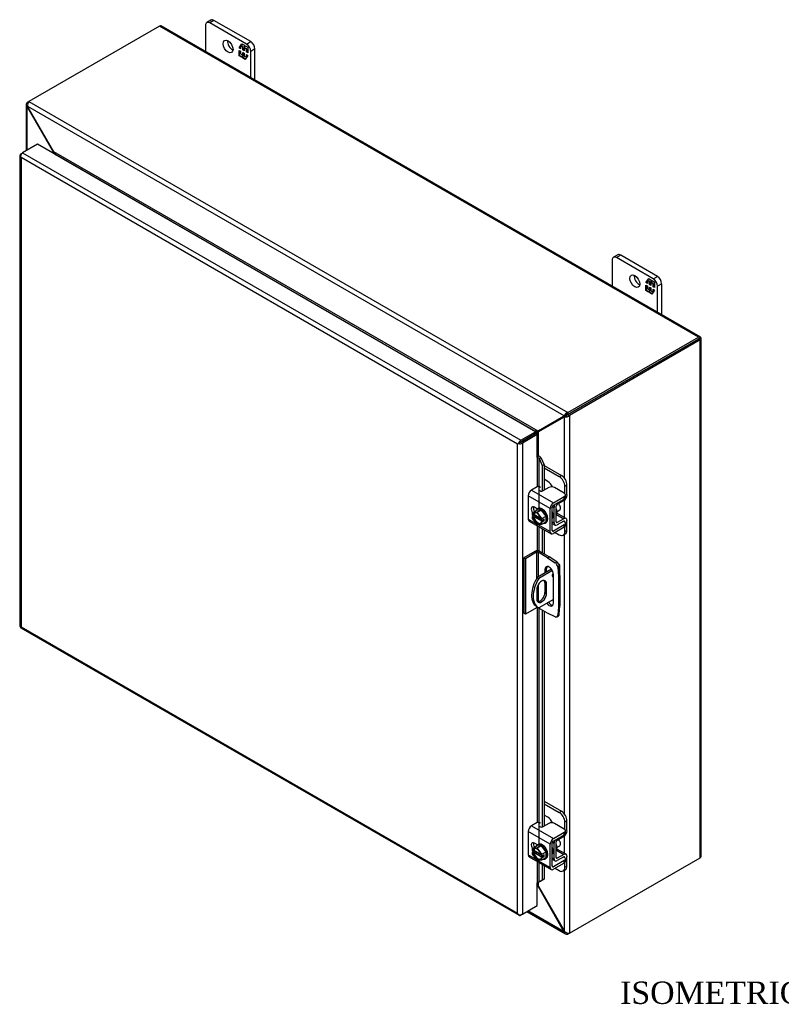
# Model space of a CAD drawing. Header units: inches. Extents: x 8 to 142, y 8 to 98.
# Tile 6 of 7: x 94 to 118, y 67 to 98. Entities that reach past the tile are written whole.
import ezdxf
from ezdxf.enums import TextEntityAlignment as Align

# ---------------------------------------------------------------- set-up
doc = ezdxf.new("R2010")
doc.units = ezdxf.units.IN
doc.header["$MEASUREMENT"] = 0
for name, color, linetype in [('COM40153-1', 7, 'CONTINUOUS'), ('COM40153-2', 7, 'CONTINUOUS'), ('COM42667', 7, 'CONTINUOUS'), ('COM42780', 7, 'CONTINUOUS'), ('COM48430', 7, 'CONTINUOUS'), ('COM71780-8', 7, 'CONTINUOUS'), ('DEFAULT', 7, 'CONTINUOUS'), ('FET07710', 7, 'CONTINUOUS'), ('SCC19011', 7, 'CONTINUOUS'), ('SPR20265', 7, 'CONTINUOUS'), ('WAF25035', 7, 'CONTINUOUS')]:
    doc.layers.add(name, color=color, linetype=linetype)
doc.styles.add('SEACAD_TIMES_NEW_ROMAN', font='times.ttf')

msp = doc.modelspace()

# ---------------------------------------------------------------- linework, layer by layer
at = {"layer": 'COM40153-1', "color": 7}
for p, q in [((111.187, 81.118), (111.203, 81.108)), ((110.97, 80.944), (110.524, 80.687)), ((110.997, 80.901), (110.575, 80.658)), ((111.234, 80.758), (111.234, 81.064)), ((110.524, 80.687), (110.575, 80.658)), ((110.764, 80.515), (110.815, 80.485)), ((110.764, 80.515), (110.764, 80.218)), ((110.815, 80.189), (110.815, 80.485)), ((110.506, 80.307), (110.506, 80.01)), ((110.764, 80.218), (110.815, 80.189)), ((111.03, 80.002), (110.575, 79.739)), ((110.5, 79.781), (110.551, 79.751))]:
    msp.add_line(p, q, dxfattribs=at)
for centre, major_axis, start_param, end_param in [((111.126, 81.064), (-0.108, 0), 2.529725, 3.926991), ((111.036, 80.771), (-0.0313, -0.0541), 4.139289, 6.283185), ((110.985, 80.8), (0.0313, 0.0541), 4.093609, 5.210881), ((110.875, 80.43), (0.375, 0.65), 1.508132, 3.141593), ((110.926, 80.401), (0.375, 0.65), 1.508132, 3.204257), ((110.66, 80.396), (-0.109, -0.189), 2.356194, 5.497787), ((110.61, 80.425), (-0.109, -0.189), 2.356194, 2.906426), ((111.036, 80.771), (-0.0313, -0.0541), 0, 0.63978), ((110.66, 80.1), (0.109, 0.189), 2.356194, 5.497787), ((110.61, 80.129), (0.109, 0.189), 3.37676, 5.497787)]:
    msp.add_ellipse(centre, major_axis=major_axis, ratio=0.57735, start_param=start_param, end_param=end_param, dxfattribs=at)
at = {"layer": 'COM40153-2', "color": 7}
for p, q in [((110.451, 81.505), (110.104, 81.304)), ((110.502, 81.476), (110.154, 81.275)), ((110.502, 81.476), (110.502, 80.651)), ((110.553, 81.476), (110.553, 80.704)), ((110.847, 81.306), (110.553, 81.476)), ((110.898, 81.335), (110.604, 81.505)), ((110.104, 81.304), (110.104, 79.569)), ((110.154, 81.275), (110.104, 81.304)), ((110.154, 81.275), (110.154, 79.54)), ((110.847, 81.306), (110.898, 81.335)), ((110.847, 81.306), (111.083, 81.146)), ((111.134, 81.175), (110.898, 81.335)), ((111.083, 81.146), (111.134, 81.175)), ((110.764, 80.935), (110.815, 80.965)), ((110.764, 80.935), (110.764, 80.826)), ((110.815, 80.855), (110.815, 80.965)), ((111.03, 79.884), (111.03, 80.782)), ((111.214, 81.036), (111.163, 81.007)), ((111.163, 81.007), (111.184, 80.722)), ((111.235, 80.751), (111.214, 81.036)), ((110.553, 80.463), (110.553, 79.93)), ((111.184, 80.722), (111.235, 80.751)), ((111.184, 80.722), (111.184, 79.766)), ((111.235, 80.751), (111.235, 79.795)), ((110.154, 79.54), (110.104, 79.569)), ((110.502, 79.74), (110.154, 79.54)), ((110.502, 79.779), (110.502, 79.74)), ((110.553, 79.75), (110.553, 79.74)), ((110.847, 79.571), (110.553, 79.74)), ((111.083, 79.458), (110.847, 79.571)), ((111.184, 79.766), (111.163, 79.505)), ((111.184, 79.766), (111.235, 79.795)), ((111.214, 79.534), (111.235, 79.795)), ((111.138, 79.456), (111.189, 79.486)), ((111.163, 79.505), (111.214, 79.534))]:
    msp.add_line(p, q, dxfattribs=at)
for centre, major_axis, start_param, end_param in [((110.528, 81.461), (-0.108, 0), 3.926991, 5.497787), ((110.528, 81.461), (-0.036, 0), 3.926991, 5.497787), ((111.075, 81.049), (0.062, -0.108), 0.872665, 2.268928), ((111.126, 81.078), (-0.062, 0.108), 4.014257, 5.410521), ((110.897, 80.859), (0.094, -0.162), 0.785398, 3.926991), ((110.948, 80.888), (0.094, -0.162), 3.416574, 3.926991), ((110.897, 79.96), (-0.094, 0.162), 1.73559, 3.926991), ((110.948, 79.99), (-0.094, 0.162), 1.73559, 2.866611), ((110.528, 79.726), (0.036, 0), 0.785398, 2.356194), ((111.075, 79.565), (-0.063, 0.108), 2.443461, 3.839724), ((111.126, 79.594), (-0.062, 0.108), 3.141593, 3.839724)]:
    msp.add_ellipse(centre, major_axis=major_axis, ratio=0.57735, start_param=start_param, end_param=end_param, dxfattribs=at)
at = {"layer": 'COM42667', "color": 7}
for p, q in [((110.926, 82.849), (110.24, 83.245)), ((110.24, 83.245), (110.24, 82.517)), ((110.522, 83.524), (110.341, 83.42)), ((110.341, 83.42), (111.027, 83.024)), ((110.883, 83.501), (110.699, 83.395)), ((111.368, 83.323), (111.06, 83.501)), ((111.405, 83.194), (111.405, 83.272)), ((111.027, 83.024), (111.368, 83.221)), ((111.027, 82.946), (111.368, 83.143)), ((111.368, 83.143), (111.368, 83.221)), ((110.528, 82.829), (110.434, 82.883)), ((110.926, 82.121), (110.926, 82.849)), ((110.993, 82.16), (110.993, 82.888)), ((110.24, 82.517), (110.495, 82.37)), ((110.269, 82.451), (110.955, 82.055)), ((110.544, 82.341), (110.926, 82.121)), ((111.368, 82.337), (111.027, 82.14)), ((111.352, 82.448), (111.368, 82.439)), ((111.368, 82.259), (111.368, 82.337)), ((111.405, 82.31), (111.405, 82.388)), ((111.027, 82.14), (110.993, 82.16)), ((111.368, 82.259), (111.027, 82.062)), ((110.522, 73.011), (110.341, 72.907)), ((110.341, 72.907), (111.027, 72.511)), ((110.883, 72.988), (110.699, 72.882)), ((111.368, 72.81), (111.06, 72.988)), ((111.405, 72.681), (111.405, 72.759)), ((110.926, 72.336), (110.24, 72.732)), ((110.24, 72.732), (110.24, 72.004)), ((111.027, 72.511), (111.368, 72.708)), ((111.027, 72.433), (111.368, 72.63)), ((111.368, 72.63), (111.368, 72.708)), ((110.528, 72.316), (110.434, 72.37)), ((110.926, 71.608), (110.926, 72.336)), ((110.993, 71.646), (110.993, 72.374)), ((110.24, 72.004), (110.495, 71.856)), ((110.269, 71.938), (110.955, 71.542)), ((110.544, 71.828), (110.926, 71.608)), ((111.352, 71.935), (111.368, 71.926)), ((111.405, 71.797), (111.405, 71.875)), ((111.027, 71.627), (110.993, 71.646)), ((111.368, 71.824), (111.027, 71.627)), ((111.368, 71.746), (111.027, 71.549)), ((111.368, 71.746), (111.368, 71.824))]:
    msp.add_line(p, q, dxfattribs=at)
for centre, major_axis, start_param, end_param in [((110.341, 83.303), (-0.072, -0.124), 3.926991, 5.497787), ((110.564, 83.5), (-0.06, 0), 3.141593, 5.497787), ((110.657, 83.42), (0.06, 0), 2.929457, 5.497787), ((110.971, 83.45), (0.125, 0), 0.785398, 2.356194), ((111.28, 83.272), (-0.125, 0), 2.356194, 3.926991), ((111.027, 82.907), (0.071, 0.124), 0.785398, 2.356194), ((111.027, 82.907), (0.024, 0.0416), 0.785398, 2.356194), ((111.28, 83.194), (-0.125, 0), 2.356194, 3.141593), ((110.434, 82.769), (0.07, -0.122), 2.356194, 4.826451), ((110.501, 82.808), (0.07, -0.122), 3.6401, 4.826451), ((110.341, 82.575), (0.072, 0.124), 2.356194, 3.141593), ((111.28, 82.388), (-0.125, 0), 2.356194, 3.926991), ((111.28, 82.31), (-0.125, 0), 2.356194, 3.141593), ((111.027, 82.179), (0.071, 0.124), 2.356194, 3.926991), ((111.027, 82.179), (0.024, 0.0416), 2.356194, 3.926991), ((110.341, 72.79), (-0.071, -0.124), 3.926991, 5.497787), ((110.564, 72.986), (-0.06, 0), 3.141593, 5.497787), ((110.657, 72.906), (0.06, 0), 2.929457, 5.497787), ((110.971, 72.937), (0.125, 0), 0.785398, 2.356194), ((111.28, 72.759), (-0.125, 0), 2.356194, 3.926991), ((111.027, 72.394), (0.072, 0.124), 0.785398, 2.356194), ((111.28, 72.681), (-0.125, 0), 2.356194, 3.141593), ((110.434, 72.256), (0.07, -0.122), 2.356194, 4.826451), ((110.501, 72.294), (0.07, -0.122), 3.6401, 4.826451), ((111.027, 72.394), (0.024, 0.0416), 0.785398, 2.356194), ((110.341, 72.062), (0.072, 0.124), 2.356194, 3.141593), ((111.28, 71.875), (-0.125, 0), 2.356194, 3.926991), ((111.027, 71.666), (0.071, 0.124), 2.356194, 3.926991), ((111.027, 71.666), (0.024, 0.0416), 2.356194, 3.926991), ((111.28, 71.797), (-0.125, 0), 2.356194, 3.141593)]:
    msp.add_ellipse(centre, major_axis=major_axis, ratio=0.57735, start_param=start_param, end_param=end_param, dxfattribs=at)
at = {"layer": 'COM42780', "color": 7}
for p, q in [((110.737, 84.195), (111.277, 83.883)), ((110.737, 84.117), (111.21, 83.844)), ((111.21, 83.844), (111.277, 83.883)), ((110.856, 83.692), (110.737, 83.76)), ((111.454, 83.577), (111.386, 83.538)), ((111.454, 83.273), (111.454, 83.577)), ((111.386, 83.309), (111.386, 83.538)), ((111.15, 82.977), (111.354, 83.099)), ((110.997, 82.909), (111.049, 82.879)), ((111.049, 82.394), (111.049, 82.879)), ((111.116, 82.433), (111.116, 82.918)), ((111.121, 82.662), (111.354, 82.527)), ((111.424, 82.533), (111.14, 82.697)), ((110.993, 82.427), (111.049, 82.394)), ((110.993, 82.378), (111.079, 82.329)), ((111.116, 82.432), (111.15, 82.413)), ((111.353, 82.449), (111.149, 82.335)), ((111.354, 82.527), (111.15, 82.413)), ((111.353, 82.449), (111.386, 82.429)), ((111.386, 82.426), (111.386, 82.429)), ((111.454, 82.164), (111.454, 82.468)), ((111.084, 82.096), (111.21, 82.023)), ((111.335, 82.011), (111.402, 82.049)), ((111.386, 82.125), (111.386, 82.273)), ((111.386, 82.125), (111.454, 82.164)), ((110.737, 73.682), (111.277, 73.37)), ((110.737, 73.604), (111.21, 73.331)), ((111.21, 73.331), (111.277, 73.37)), ((110.856, 73.178), (110.737, 73.247)), ((111.454, 73.064), (111.386, 73.025)), ((111.454, 72.76), (111.454, 73.064)), ((111.386, 72.796), (111.386, 73.025)), ((111.15, 72.463), (111.354, 72.586)), ((110.997, 72.396), (111.049, 72.366)), ((111.049, 71.881), (111.049, 72.366)), ((111.116, 71.92), (111.116, 72.405)), ((111.121, 72.149), (111.354, 72.014)), ((111.424, 72.02), (111.14, 72.184)), ((110.993, 71.914), (111.049, 71.881)), ((110.993, 71.865), (111.079, 71.816)), ((111.116, 71.919), (111.15, 71.9)), ((111.353, 71.936), (111.149, 71.822)), ((111.354, 72.014), (111.15, 71.9)), ((111.353, 71.935), (111.386, 71.916)), ((111.386, 71.912), (111.386, 71.916)), ((111.454, 71.651), (111.454, 71.955)), ((111.084, 71.582), (111.21, 71.51)), ((111.335, 71.497), (111.402, 71.536)), ((111.386, 71.612), (111.386, 71.76)), ((111.386, 71.612), (111.454, 71.651))]:
    msp.add_line(p, q, dxfattribs=at)
for centre, major_axis, start_param, end_param in [((111.277, 83.679), (-0.125, 0.217), 3.926991, 5.497787), ((110.856, 83.487), (0.125, -0.217), 1.392108, 2.356194), ((111.21, 83.64), (0.125, -0.217), 0.785398, 2.356194), ((111.353, 83.215), (-0.072, -0.124), 0.802851, 2.356194), ((111.15, 82.938), (-0.072, -0.124), 4.744903, 5.497787), ((111.15, 82.938), (-0.024, -0.0416), 3.944444, 5.497787), ((111.007, 82.816), (0.097, -0.169), 0.133398, 1.437398), ((111.15, 82.453), (0.072, 0.124), 2.356194, 3.909538), ((111.15, 82.453), (0.024, 0.0416), 2.356194, 3.909538), ((111.353, 82.409), (-0.024, -0.0416), 2.356194, 3.909538), ((111.353, 82.409), (-0.072, -0.124), 2.356194, 3.909538), ((111.21, 82.227), (-0.125, 0.217), 2.356194, 3.926991), ((111.277, 82.266), (-0.125, 0.217), 3.141593, 3.926991), ((111.277, 73.166), (-0.125, 0.217), 3.926991, 5.497787), ((110.856, 72.974), (0.125, -0.217), 1.392108, 2.356194), ((111.21, 73.127), (0.125, -0.217), 0.785398, 2.356194), ((111.353, 72.701), (-0.072, -0.124), 0.802851, 2.356194), ((111.15, 72.425), (-0.071, -0.124), 4.744903, 5.497787), ((111.15, 72.425), (-0.024, -0.0416), 3.944444, 5.497787), ((111.007, 72.303), (0.097, -0.169), 0.133398, 1.437398), ((111.15, 71.94), (0.072, 0.124), 2.356194, 3.909538), ((111.15, 71.94), (0.024, 0.0416), 2.356194, 3.909538), ((111.353, 71.896), (-0.024, -0.0416), 2.356194, 3.909538), ((111.353, 71.896), (-0.072, -0.124), 2.356194, 3.909538), ((111.21, 71.714), (-0.125, 0.217), 2.356194, 3.926991), ((111.277, 71.753), (-0.125, 0.217), 3.141593, 3.926991)]:
    msp.add_ellipse(centre, major_axis=major_axis, ratio=0.57735, start_param=start_param, end_param=end_param, dxfattribs=at)
at = {"layer": 'COM48430', "color": 7}
for p, q in [((98.703, 97.951), (94.613, 95.59)), ((115.571, 88.212), (98.703, 97.951)), ((115.625, 88.218), (98.757, 97.957)), ((94.562, 95.561), (94.613, 95.59)), ((94.613, 95.59), (111.481, 85.851)), ((94.53, 95.491), (94.53, 94.044)), ((94.589, 95.545), (94.562, 95.561)), ((94.58, 95.433), (94.562, 95.422)), ((94.562, 94.063), (94.562, 95.422)), ((94.579, 95.399), (94.562, 95.422)), ((94.579, 95.399), (94.592, 95.406)), ((95.381, 94.009), (94.579, 95.399)), ((111.361, 85.744), (94.58, 95.433)), ((94.592, 95.406), (94.58, 95.433)), ((95.394, 94.016), (94.592, 95.406)), ((95.381, 94.009), (95.394, 94.016)), ((95.381, 93.964), (95.381, 94.009)), ((110.547, 85.268), (95.394, 94.016)), ((95.442, 93.93), (95.441, 93.929)), ((110.449, 85.266), (95.442, 93.93)), ((111.481, 85.851), (115.571, 88.212)), ((115.643, 88.195), (115.571, 88.153)), ((115.643, 88.195), (115.571, 88.153)), ((115.571, 88.153), (115.622, 88.183)), ((115.654, 71.956), (115.654, 88.168)), ((111.481, 85.792), (115.571, 88.153)), ((115.571, 88.153), (111.481, 85.792)), ((115.622, 88.124), (111.532, 85.763)), ((115.571, 88.153), (115.571, 88.153)), ((115.571, 88.153), (115.571, 88.153)), ((115.622, 71.912), (115.622, 88.124)), ((111.35, 85.731), (110.547, 85.268)), ((111.362, 85.709), (110.56, 85.246)), ((111.401, 85.76), (110.598, 85.297)), ((111.413, 85.738), (110.611, 85.275)), ((111.35, 85.731), (111.401, 85.76)), ((111.361, 85.744), (111.35, 85.731)), ((111.412, 85.773), (111.361, 85.744)), ((111.362, 85.709), (111.413, 85.738)), ((111.38, 85.712), (111.362, 85.709)), ((111.43, 85.742), (111.38, 85.712)), ((111.38, 83.786), (111.38, 85.712)), ((111.412, 85.773), (111.401, 85.76)), ((111.43, 85.742), (111.413, 85.738)), ((111.437, 85.746), (111.423, 85.737)), ((111.481, 85.792), (111.481, 85.851)), ((111.481, 85.792), (111.532, 85.763)), ((111.532, 85.763), (111.532, 69.55)), ((110.448, 85.265), (110.449, 85.266)), ((110.449, 85.266), (110.449, 85.264)), ((110.465, 85.187), (110.465, 85.187)), ((110.598, 85.297), (110.547, 85.268)), ((110.611, 85.275), (110.56, 85.246)), ((110.56, 84.495), (110.56, 85.246)), ((111.38, 82.559), (111.38, 83.118)), ((111.38, 73.273), (111.38, 82.037)), ((111.38, 72.046), (111.38, 72.604)), ((111.532, 69.55), (115.622, 71.912)), ((111.38, 69.601), (111.38, 71.523)), ((110.547, 71.007), (110.524, 71.02)), ((110.547, 71.007), (110.56, 71.014)), ((110.547, 71.007), (111.35, 69.617)), ((110.56, 71.014), (110.56, 71.142)), ((110.56, 71.014), (111.362, 69.624)), ((110.196, 70.226), (111.405, 69.528)), ((111.361, 69.59), (110.228, 70.245)), ((111.35, 69.617), (111.362, 69.624)), ((111.35, 69.617), (111.361, 69.59)), ((111.38, 69.601), (111.361, 69.59)), ((111.362, 69.624), (111.38, 69.601)), ((111.481, 69.553), (111.481, 69.521)), ((111.532, 69.55), (111.481, 69.521))]:
    msp.add_line(p, q, dxfattribs=at)
for centre, radius, start, end in [((94.767, 95.476), 0.192, 143.5515, 192.9586), ((94.623, 95.491), 0.0923, 131.3818, 228.6182), ((111.538, 85.667), 0.192, 107.0414, 156.4485), ((111.401, 85.903), 0.192, 263.5515, 312.9586), ((111.485, 85.644), 0.148, 91.3268, 119.2753), ((111.358, 85.866), 0.144, 300.272, 329.1259), ((113.241, 80.336), 5.595, 118.0355, 119.6847), ((107.615, 90.078), 5.635, 300.4684, 301.9581), ((111.452, 69.609), 0.0923, 191.3818, 288.6182), ((111.511, 69.742), 0.192, 227.0414, 276.4485)]:
    msp.add_arc(centre, radius, start, end, dxfattribs=at)
for centre, major_axis, ratio, start_param, end_param in [((98.703, 97.863), (-0.054, -0.0935), 0.57735, 3.141593, 3.926991), ((115.571, 88.124), (-0.054, -0.0935), 0.57735, 2.696031, 3.926991), ((115.546, 88.139), (0.108, 0.062), 0.000948, -0.784852, -0.445015), ((115.546, 88.139), (0.108, 0.062), 0.000948, 0.445015, 0.784852), ((115.546, 88.168), (-0.108, 0), 0.57735, 2.356194, 3.587154), ((115.546, 88.139), (-0.036, -0.0207), 0.000948, 2.355648, 3.926445), ((115.546, 88.139), (-0.036, -0.0208), 0.000948, 2.356741, 3.927537), ((115.546, 71.956), (-0.108, 0), 0.57735, 2.356194, 3.141593)]:
    msp.add_ellipse(centre, major_axis=major_axis, ratio=ratio, start_param=start_param, end_param=end_param, dxfattribs=at)
for points, knots in [([(95.381, 94.009), (95.384, 93.999), (95.386, 93.989), (95.389, 93.972), (95.39, 93.966), (95.39, 93.959)], [0, 0, 0, 0, 0.25, 0.25, 0.4064598, 0.4064598, 0.4064598, 0.4064598]), ([(95.442, 93.93), (95.443, 93.931), (95.444, 93.932), (95.445, 93.934), (95.446, 93.936), (95.446, 93.941), (95.445, 93.944), (95.443, 93.952), (95.441, 93.956), (95.437, 93.963), (95.435, 93.967), (95.427, 93.979), (95.421, 93.987), (95.408, 94.002), (95.401, 94.009), (95.394, 94.016)], [0, 0, 0, 0, 0.0625, 0.0625, 0.125, 0.125, 0.25, 0.25, 0.375, 0.375, 0.5, 0.5, 0.75, 0.75, 1, 1, 1, 1]), ([(110.547, 85.268), (110.54, 85.269), (110.532, 85.27), (110.516, 85.271), (110.508, 85.272), (110.495, 85.272), (110.49, 85.272), (110.481, 85.272), (110.477, 85.272), (110.468, 85.271), (110.463, 85.27), (110.457, 85.269), (110.455, 85.268), (110.452, 85.267), (110.45, 85.266), (110.449, 85.266)], [0, 0, 0, 0, 0.25, 0.25, 0.5, 0.5, 0.625, 0.625, 0.75, 0.75, 0.875, 0.875, 0.9375, 0.9375, 1, 1, 1, 1]), ([(110.517, 85.168), (110.517, 85.168), (110.517, 85.168), (110.52, 85.172), (110.523, 85.175), (110.529, 85.182), (110.531, 85.186), (110.536, 85.194), (110.538, 85.198), (110.544, 85.209), (110.548, 85.217), (110.555, 85.231), (110.557, 85.239), (110.56, 85.246)], [0.1157907, 0.1157907, 0.1157907, 0.1157907, 0.125, 0.125, 0.25, 0.25, 0.375, 0.375, 0.5, 0.5, 0.75, 0.75, 1, 1, 1, 1]), ([(110.56, 71.014), (110.557, 71.024), (110.555, 71.034), (110.548, 71.052), (110.544, 71.061), (110.538, 71.074), (110.536, 71.078), (110.531, 71.085), (110.529, 71.089), (110.525, 71.092), (110.525, 71.093), (110.524, 71.094)], [0, 0, 0, 0, 0.25, 0.25, 0.5, 0.5, 0.625, 0.625, 0.75, 0.75, 0.7782984, 0.7782984, 0.7782984, 0.7782984])]:
    msp.add_open_spline(points, degree=3, knots=knots, dxfattribs=at)
msp.add_open_spline([(110.525, 71.027), (110.533, 71.02), (110.54, 71.013), (110.547, 71.007)], degree=3, dxfattribs=at)
at = {"layer": 'COM71780-8', "color": 7}
for p, q in [((94.886, 94.25), (94.42, 93.981)), ((110.473, 85.25), (94.886, 94.25)), ((94.337, 93.907), (94.337, 79.161)), ((94.348, 93.88), (94.348, 93.88)), ((94.369, 93.951), (94.42, 93.981)), ((109.905, 84.864), (94.369, 93.834)), ((94.369, 93.834), (94.369, 79.146)), ((94.42, 93.981), (110.007, 84.981)), ((110.007, 84.981), (110.473, 85.25)), ((110.007, 84.923), (110.473, 85.192)), ((110.473, 85.192), (110.007, 84.922)), ((110.524, 85.162), (110.058, 84.893)), ((110.473, 85.25), (110.473, 85.192)), ((110.524, 85.162), (110.473, 85.192)), ((110.524, 84.448), (110.524, 85.162)), ((109.956, 84.893), (109.905, 84.864)), ((109.905, 70.176), (109.905, 84.864)), ((109.935, 84.881), (110.007, 84.923)), ((109.935, 84.881), (110.007, 84.922)), ((110.058, 84.893), (110.058, 70.146)), ((110.553, 84.454), (110.559, 84.495)), ((110.524, 84.448), (110.524, 83.525)), ((110.579, 84.416), (110.638, 84.44)), ((110.579, 84.416), (110.678, 84.193)), ((110.579, 82.853), (110.579, 84.416)), ((110.638, 84.44), (110.737, 84.217)), ((110.737, 84.217), (110.678, 84.193)), ((110.678, 84.193), (110.678, 83.387)), ((110.737, 84.217), (110.737, 83.417)), ((110.524, 82.832), (110.524, 82.826)), ((110.524, 82.304), (110.524, 81.523)), ((110.579, 81.516), (110.579, 82.273)), ((110.678, 82.216), (110.678, 81.462)), ((110.737, 82.182), (110.737, 81.428)), ((110.524, 79.746), (110.524, 73.012)), ((110.579, 72.34), (110.579, 79.726)), ((110.678, 79.668), (110.678, 72.874)), ((110.737, 79.634), (110.737, 72.904)), ((94.366, 79.111), (109.953, 70.112)), ((94.369, 79.146), (109.905, 70.176)), ((110.524, 72.318), (110.524, 72.313)), ((110.524, 71.791), (110.524, 71.13)), ((110.579, 71.156), (110.579, 71.76)), ((110.678, 71.702), (110.678, 71.215)), ((110.737, 71.668), (110.737, 71.239)), ((110.678, 71.215), (110.579, 71.156)), ((110.737, 71.239), (110.638, 71.18)), ((110.737, 71.239), (110.678, 71.215)), ((110.524, 70.416), (110.524, 71.13)), ((110.579, 71.156), (110.638, 71.18)), ((110.058, 70.146), (110.524, 70.416)), ((109.935, 70.134), (109.935, 70.134)), ((110.058, 70.146), (110.007, 70.117))]:
    msp.add_line(p, q, dxfattribs=at)
for centre, radius, start, end in [((110.506, 84.335), 0.169, 38.3968, 71.6578), ((110.474, 84.371), 0.114, 23.2734, 46.5882), ((110.826, 70.806), 0.429, 125.2045, 129.639), ((110.623, 71.08), 0.088, 117.4412, 127.5015)]:
    msp.add_arc(centre, radius, start, end, dxfattribs=at)
for centre, major_axis, ratio, start_param, end_param in [((94.445, 93.907), (0.108, 0), 0.57735, 2.356194, 3.587154), ((94.42, 93.893), (0.054, 0.0935), 0.57735, 0.785398, 2.016358), ((94.445, 93.878), (-0.076, 0.132), 0.577982, 1.231508, 1.571345), ((94.445, 93.878), (-0.076, 0.132), 0.577982, 1.230411, 1.570248), ((109.982, 84.908), (-0.108, -0.062), 0.000948, -1.124689, -0.784852), ((109.982, 84.908), (-0.108, -0.062), 0.000948, 0.784852, 1.124689), ((110.007, 84.893), (0.054, 0.0935), 0.57735, 0.785398, 2.016358), ((109.982, 84.937), (0.108, 0), 0.57735, 4.266828, 5.497787), ((109.982, 84.908), (0.036, 0.0208), 0.000948, 0.785944, 2.356741), ((109.982, 84.908), (0.036, 0.0207), 0.000948, 3.926445, 5.497241), ((110.549, 84.433), (0.108, 0), 0.57735, 1.48353, 1.808737), ((110.549, 84.433), (0.036, 0), 0.57735, 1.48353, 2.356194), ((94.445, 79.161), (0.108, 0), 0.57735, 3.141593, 3.587154), ((94.445, 79.19), (-0.108, -0.062), 0.000948, 0.445015, 0.784852), ((94.445, 79.19), (-0.108, -0.062), 0.000948, -0.784852, -0.445015), ((94.42, 79.205), (0.054, 0.0935), 0.57735, 2.696031, 3.141593), ((110.549, 71.115), (-0.036, 0), 0.57735, 4.625123, 5.497787), ((109.982, 70.22), (0.076, -0.132), 0.577982, 4.712938, 5.052774), ((109.982, 70.22), (0.076, -0.132), 0.577982, 4.71184, 5.051677), ((109.982, 70.191), (0.108, 0), 0.57735, 4.266828, 5.497787), ((110.007, 70.205), (0.054, 0.0935), 0.57735, 2.696031, 3.926991)]:
    msp.add_ellipse(centre, major_axis=major_axis, ratio=ratio, start_param=start_param, end_param=end_param, dxfattribs=at)
at = {"layer": 'FET07710', "color": 7}
for p, q in [((100.313, 98.136), (100.181, 98.06)), ((100.407, 98.127), (100.275, 98.05)), ((101.424, 97.387), (100.275, 98.05)), ((101.556, 97.463), (100.407, 98.127)), ((100.142, 97.974), (100.142, 97.157)), ((101.424, 97.387), (101.556, 97.463)), ((101.196, 97.27), (101.282, 97.393)), ((101.21, 97.278), (101.196, 97.27)), ((101.241, 97.243), (101.196, 97.27)), ((101.196, 97.017), (101.196, 97.19)), ((101.196, 97.19), (101.241, 97.164)), ((101.21, 97.278), (101.241, 97.323)), ((101.241, 97.26), (101.21, 97.278)), ((101.21, 97.025), (101.21, 97.182)), ((101.255, 97.338), (101.241, 97.33)), ((101.311, 97.29), (101.241, 97.33)), ((101.241, 97.33), (101.241, 97.243)), ((101.241, 97.164), (101.241, 97.077)), ((101.25, 97.335), (101.288, 97.389)), ((101.325, 97.298), (101.255, 97.338)), ((101.282, 97.393), (101.359, 97.348)), ((101.325, 97.298), (101.311, 97.29)), ((101.311, 97.203), (101.311, 97.29)), ((101.325, 97.211), (101.311, 97.203)), ((101.353, 97.179), (101.311, 97.203)), ((101.311, 97.037), (101.311, 97.124)), ((101.311, 97.124), (101.353, 97.099)), ((101.325, 97.211), (101.325, 97.298)), ((101.353, 97.195), (101.325, 97.211)), ((101.325, 97.045), (101.325, 97.115)), ((101.367, 97.273), (101.353, 97.265)), ((101.422, 97.225), (101.353, 97.265)), ((101.353, 97.265), (101.353, 97.179)), ((101.359, 97.348), (101.359, 97.285)), ((101.359, 97.285), (101.391, 97.33)), ((101.374, 97.293), (101.359, 97.285)), ((101.437, 97.233), (101.367, 97.273)), ((101.374, 97.293), (101.397, 97.327)), ((101.391, 97.33), (101.468, 97.286)), ((101.437, 97.233), (101.422, 97.225)), ((101.422, 97.139), (101.422, 97.225)), ((101.437, 97.147), (101.422, 97.139)), ((101.468, 97.112), (101.422, 97.139)), ((101.437, 97.147), (101.437, 97.233)), ((101.468, 97.129), (101.437, 97.147)), ((101.468, 97.286), (101.468, 97.112)), ((101.689, 97.234), (101.556, 97.157)), ((101.556, 96.34), (101.556, 97.157)), ((101.689, 96.264), (101.689, 97.234)), ((101.21, 97.025), (101.196, 97.017)), ((101.273, 96.972), (101.196, 97.017)), ((101.281, 96.984), (101.21, 97.025)), ((101.241, 97.077), (101.311, 97.037)), ((101.304, 97.017), (101.273, 96.972)), ((101.318, 97.026), (101.304, 97.017)), ((101.304, 96.954), (101.304, 97.017)), ((101.318, 96.962), (101.304, 96.954)), ((101.381, 96.909), (101.304, 96.954)), ((101.325, 97.045), (101.311, 97.037)), ((101.318, 96.962), (101.318, 97.026)), ((101.39, 96.921), (101.318, 96.962)), ((101.353, 97.099), (101.353, 97.013)), ((101.353, 97.013), (101.422, 96.973)), ((101.468, 97.033), (101.381, 96.909)), ((101.422, 96.973), (101.422, 97.059)), ((101.422, 97.059), (101.468, 97.033)), ((101.428, 96.976), (101.422, 96.973)), ((101.437, 96.988), (101.437, 97.051)), ((113.041, 90.788), (112.909, 90.711)), ((113.135, 90.778), (113.003, 90.702)), ((114.152, 90.039), (113.003, 90.702)), ((114.284, 90.115), (113.135, 90.778)), ((112.87, 90.625), (112.87, 89.808)), ((113.924, 89.921), (114.01, 90.044)), ((113.978, 89.986), (114.016, 90.041)), ((114.01, 90.044), (114.087, 90)), ((114.152, 90.039), (114.284, 90.115)), ((113.938, 89.929), (113.924, 89.921)), ((113.969, 89.895), (113.924, 89.921)), ((113.924, 89.668), (113.924, 89.842)), ((113.924, 89.842), (113.969, 89.815)), ((113.938, 89.929), (113.969, 89.974)), ((113.969, 89.911), (113.938, 89.929)), ((113.938, 89.676), (113.938, 89.833)), ((113.983, 89.989), (113.969, 89.981)), ((114.039, 89.941), (113.969, 89.981)), ((113.969, 89.981), (113.969, 89.895)), ((113.969, 89.815), (113.969, 89.729)), ((113.969, 89.729), (114.039, 89.689)), ((114.053, 89.949), (113.983, 89.989)), ((114.053, 89.949), (114.039, 89.941)), ((114.039, 89.855), (114.039, 89.941)), ((114.053, 89.863), (114.039, 89.855)), ((114.081, 89.83), (114.039, 89.855)), ((114.039, 89.689), (114.039, 89.775)), ((114.039, 89.775), (114.081, 89.751)), ((114.053, 89.863), (114.053, 89.949)), ((114.081, 89.847), (114.053, 89.863)), ((114.053, 89.697), (114.053, 89.767)), ((114.095, 89.925), (114.081, 89.917)), ((114.15, 89.877), (114.081, 89.917)), ((114.081, 89.917), (114.081, 89.83)), ((114.081, 89.751), (114.081, 89.664)), ((114.087, 90), (114.087, 89.936)), ((114.087, 89.936), (114.119, 89.982)), ((114.101, 89.945), (114.087, 89.936)), ((114.164, 89.885), (114.095, 89.925)), ((114.101, 89.945), (114.125, 89.978)), ((114.119, 89.982), (114.196, 89.937)), ((114.164, 89.885), (114.15, 89.877)), ((114.15, 89.79), (114.15, 89.877)), ((114.164, 89.798), (114.15, 89.79)), ((114.196, 89.764), (114.15, 89.79)), ((114.15, 89.624), (114.15, 89.711)), ((114.15, 89.711), (114.196, 89.684)), ((114.164, 89.798), (114.164, 89.885)), ((114.196, 89.78), (114.164, 89.798)), ((114.196, 89.937), (114.196, 89.764)), ((114.417, 89.885), (114.284, 89.809)), ((114.284, 88.992), (114.284, 89.809)), ((114.417, 88.915), (114.417, 89.885)), ((113.938, 89.676), (113.924, 89.668)), ((114, 89.624), (113.924, 89.668)), ((114.009, 89.635), (113.938, 89.676)), ((114.032, 89.669), (114, 89.624)), ((114.046, 89.677), (114.032, 89.669)), ((114.032, 89.606), (114.032, 89.669)), ((114.046, 89.614), (114.032, 89.606)), ((114.109, 89.561), (114.032, 89.606)), ((114.053, 89.697), (114.039, 89.689)), ((114.046, 89.614), (114.046, 89.677)), ((114.117, 89.573), (114.046, 89.614)), ((114.081, 89.664), (114.15, 89.624)), ((114.196, 89.684), (114.109, 89.561)), ((114.156, 89.627), (114.15, 89.624)), ((114.164, 89.639), (114.164, 89.702))]:
    msp.add_line(p, q, dxfattribs=at)
for centre, major_axis, start_param, end_param in [((100.275, 97.897), (0.094, -0.162), 2.356194, 3.926991), ((100.407, 97.974), (0.094, -0.162), 2.356194, 3.141593), ((100.982, 97.387), (-0.109, 0.189), 0.649107, 2.492486), ((101.556, 97.31), (-0.094, 0.162), 3.926991, 5.497787), ((101.424, 97.234), (0.094, -0.162), 0.785398, 2.356194), ((113.003, 90.549), (0.094, -0.162), 2.356194, 3.926991), ((113.135, 90.625), (0.094, -0.162), 2.356194, 3.141593), ((113.709, 90.038), (-0.109, 0.189), 0.649107, 2.492486), ((114.152, 89.885), (0.094, -0.162), 0.785398, 2.356194), ((114.284, 89.962), (-0.094, 0.162), 3.926991, 5.497787)]:
    msp.add_ellipse(centre, major_axis=major_axis, ratio=0.57735, start_param=start_param, end_param=end_param, dxfattribs=at)
for centre in [(100.849, 97.31), (113.577, 89.962)]:
    msp.add_ellipse(centre, major_axis=(-0.109, 0.189), ratio=0.57735, dxfattribs=at)
at = {"layer": 'SCC19011', "color": 7}
for p, q in [((110.367, 82.712), (110.495, 82.786)), ((110.519, 82.732), (110.367, 82.712)), ((110.367, 82.712), (110.367, 82.651)), ((110.382, 82.642), (110.367, 82.651)), ((110.434, 82.634), (110.367, 82.595)), ((110.417, 82.654), (110.396, 82.642)), ((110.651, 82.519), (110.417, 82.654)), ((110.434, 82.644), (110.434, 82.634)), ((110.434, 82.634), (110.654, 82.507)), ((110.647, 82.806), (110.495, 82.786)), ((110.519, 82.732), (110.647, 82.806)), ((110.671, 82.536), (110.519, 82.732)), ((110.799, 82.61), (110.647, 82.806)), ((111.144, 82.755), (111.226, 82.802)), ((110.367, 82.595), (110.367, 82.534)), ((110.367, 82.595), (110.382, 82.587)), ((110.367, 82.534), (110.519, 82.338)), ((110.396, 82.587), (110.417, 82.599)), ((110.417, 82.599), (110.678, 82.448)), ((110.519, 82.338), (110.671, 82.358)), ((110.671, 82.475), (110.657, 82.483)), ((110.678, 82.448), (110.657, 82.436)), ((110.657, 82.428), (110.671, 82.419)), ((110.671, 82.536), (110.799, 82.61)), ((110.671, 82.475), (110.671, 82.536)), ((110.738, 82.514), (110.671, 82.475)), ((110.738, 82.458), (110.671, 82.419)), ((110.671, 82.358), (110.799, 82.432)), ((110.671, 82.358), (110.671, 82.419)), ((110.69, 82.486), (110.738, 82.458)), ((110.738, 82.458), (110.738, 82.514)), ((110.799, 82.432), (110.799, 82.61)), ((110.367, 72.198), (110.495, 72.272)), ((110.519, 72.219), (110.367, 72.198)), ((110.367, 72.198), (110.367, 72.137)), ((110.382, 72.129), (110.367, 72.137)), ((110.417, 72.141), (110.396, 72.129)), ((110.651, 72.006), (110.417, 72.141)), ((110.647, 72.292), (110.495, 72.272)), ((110.519, 72.219), (110.647, 72.292)), ((110.671, 72.023), (110.519, 72.219)), ((110.799, 72.097), (110.647, 72.292)), ((111.144, 72.242), (111.226, 72.289)), ((110.434, 72.121), (110.367, 72.082)), ((110.367, 72.082), (110.367, 72.021)), ((110.367, 72.082), (110.382, 72.073)), ((110.367, 72.021), (110.519, 71.825)), ((110.396, 72.073), (110.417, 72.086)), ((110.417, 72.086), (110.678, 71.935)), ((110.434, 72.131), (110.434, 72.121)), ((110.434, 72.121), (110.654, 71.994)), ((110.519, 71.825), (110.671, 71.845)), ((110.671, 71.962), (110.657, 71.97)), ((110.678, 71.935), (110.657, 71.923)), ((110.657, 71.915), (110.671, 71.906)), ((110.671, 72.023), (110.799, 72.097)), ((110.671, 71.962), (110.671, 72.023)), ((110.738, 72.001), (110.671, 71.962)), ((110.738, 71.945), (110.671, 71.906)), ((110.671, 71.845), (110.799, 71.919)), ((110.671, 71.845), (110.671, 71.906)), ((110.69, 71.973), (110.738, 71.945)), ((110.738, 71.945), (110.738, 72.001)), ((110.799, 71.919), (110.799, 72.097))]:
    msp.add_line(p, q, dxfattribs=at)
for centre, start, end in [((110.389, 82.656), 242.8525, 296.623), ((110.389, 82.601), 242.8527, 296.6228), ((110.389, 72.143), 242.8525, 296.623), ((110.389, 72.087), 242.8527, 296.6228)]:
    msp.add_arc(centre, 0.0158, start, end, dxfattribs=at)
for centre, major_axis, start_param, end_param in [((111.165, 82.908), (0.061, -0.106), 0, 2.159159), ((110.519, 82.535), (0.099, -0.171), 0.958412, 3.753977), ((110.526, 82.539), (0.094, -0.162), 3.141593, 3.744649), ((110.547, 82.551), (0.094, -0.162), 3.254972, 3.744649), ((110.519, 82.535), (-0.099, 0.171), 0.958412, 3.753977), ((110.526, 82.539), (-0.094, 0.162), 0.96774, 3.694684), ((110.547, 82.551), (-0.094, 0.162), 0.96774, 3.028213), ((111.165, 72.395), (0.061, -0.106), 0, 2.159159), ((110.519, 72.022), (0.099, -0.171), 0.958412, 3.753977), ((110.526, 72.026), (0.094, -0.162), 3.141593, 3.744649), ((110.547, 72.038), (0.094, -0.162), 3.254972, 3.744649), ((110.519, 72.022), (-0.099, 0.171), 0.958412, 3.753977), ((110.526, 72.026), (-0.094, 0.162), 0.96774, 3.694684), ((110.547, 72.038), (-0.094, 0.162), 0.96774, 3.028213)]:
    msp.add_ellipse(centre, major_axis=major_axis, ratio=0.57735, start_param=start_param, end_param=end_param, dxfattribs=at)
for points, knots in [([(110.657, 82.483), (110.655, 82.484), (110.654, 82.486), (110.654, 82.488), (110.654, 82.489), (110.655, 82.49)], [0, 0, 0, 0, 0.5, 0.5, 0.7956866, 0.7956866, 0.7956866, 0.7956866]), ([(110.657, 82.436), (110.655, 82.435), (110.654, 82.433), (110.654, 82.43), (110.655, 82.429), (110.657, 82.428)], [0, 0, 0, 0, 0.5, 0.5, 1, 1, 1, 1]), ([(110.657, 71.97), (110.655, 71.971), (110.654, 71.973), (110.654, 71.975), (110.654, 71.976), (110.655, 71.977)], [0, 0, 0, 0, 0.5, 0.5, 0.7956866, 0.7956866, 0.7956866, 0.7956866]), ([(110.657, 71.923), (110.655, 71.922), (110.654, 71.92), (110.654, 71.917), (110.655, 71.916), (110.657, 71.915)], [0, 0, 0, 0, 0.5, 0.5, 1, 1, 1, 1])]:
    msp.add_open_spline(points, degree=3, knots=knots, dxfattribs=at)
at = {"layer": 'SPR20265', "color": 7}
for points in [[(110.994, 82.537), (110.997, 82.54), (111.013, 82.56), (111.029, 82.61), (111.02, 82.687), (111.002, 82.736), (110.993, 82.756)], [(110.994, 72.023), (110.997, 72.027), (111.013, 72.047), (111.029, 72.097), (111.02, 72.173), (111.002, 72.223), (110.993, 72.243)]]:
    msp.add_open_spline(points, degree=3, knots=[0.492661, 0.492661, 0.492661, 0.492661, 0.49540495, 0.50699867, 0.51872295, 0.52667302, 0.52667302, 0.52667302, 0.52667302], dxfattribs=at)
at = {"layer": 'WAF25035', "color": 7}
for p, q in [((110.554, 82.844), (110.522, 82.825)), ((110.772, 82.392), (110.804, 82.411)), ((110.554, 72.331), (110.522, 72.312)), ((110.772, 71.879), (110.804, 71.898))]:
    msp.add_line(p, q, dxfattribs=at)
for centre, start_param, end_param in [((110.647, 82.609), 0, 0.412589), ((110.647, 82.609), 2.729004, 6.283185), ((110.679, 82.627), 3.141593, 6.283185), ((110.647, 72.096), 0, 0.412589), ((110.647, 72.096), 2.729004, 6.283185), ((110.679, 72.114), 3.141593, 6.283185)]:
    msp.add_ellipse(centre, major_axis=(-0.125, 0.217), ratio=0.57735, start_param=start_param, end_param=end_param, dxfattribs=at)

# ---------------------------------------------------------------- texts
at = {"layer": 'DEFAULT', "color": 7, "style": 'SEACAD_TIMES_NEW_ROMAN'}
msp.add_text('ISOMETRIC VIEWS', height=0.7, dxfattribs=at).set_placement((113.118, 68.035), align=Align.TOP_LEFT)

doc.saveas('drawing.dxf')
